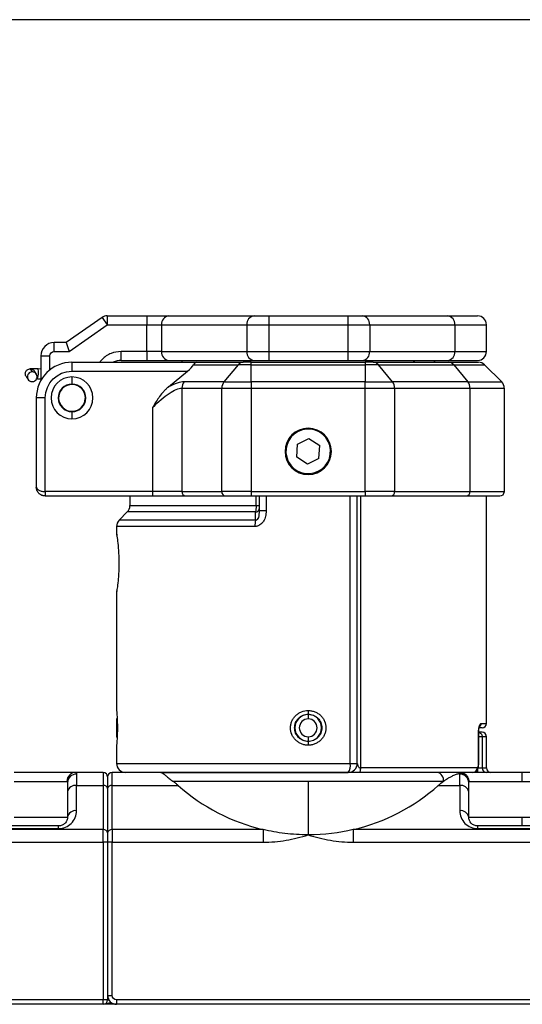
# Model space of a CAD drawing. Header units: millimetres. Extents: x 25 to 1092, y 25 to 838.
# Tile 3 of 60: x 190 to 265, y 128 to 275. Entities that reach past the tile are written whole.
import ezdxf

# ---------------------------------------------------------------- set-up
doc = ezdxf.new("R2010")
doc.units = ezdxf.units.MM
doc.header["$LTSCALE"] = 4
doc.linetypes.add('SLD-Solid', pattern=[0])
doc.layers.add('DIMENSIONS', color=140, linetype='SLD-Solid', lineweight=25)
doc.styles.add('SLDTEXTSTYLE0', font='VERDANA.TTF')
doc.dimstyles.new('SLDDIMSTYLE4', dxfattribs={"dimtxt": 8.632031, "dimasz": 13.208, "dimexe": 0, "dimexo": 0.0625, "dimgap": 2.158008, "dimtad": 0, "dimtih": 1, "dimtoh": 1, "dimlfac": 0.75, "dimrnd": 1e-09, "dimzin": 12, "dimdsep": 46, "dimtxsty": 'SLDTEXTSTYLE0', "dimsah": 1, "dimcen": 0.09, "dimadec": 0, "dimazin": 3, "dimtfac": 1, "dimtofl": 0, "dimtmove": 0, "dimatfit": 3, "dimfxl": 0, "dimfrac": 2, "dimtolj": 1, "dimtzin": 12, "dimarcsym": 0})

# ---------------------------------------------------------------- blocks, each defined once
blk = doc.blocks.new('_D_26')
at = {"layer": 'DIMENSIONS'}
for p, q in [((295.02, 274.91), (42.32, 274.91)), ((55.02, 274.91), (55.02, 220.75)), ((42.2, 205.1), (39.3, 205.1)), ((39.3, 205.1), (39.3, 191.38)), ((67.85, 205.1), (70.75, 205.1)), ((70.75, 205.1), (70.75, 191.38)), ((39.3, 191.38), (42.2, 191.38)), ((70.75, 191.38), (67.85, 191.38)), ((55.02, 127.7), (55.02, 189.45)), ((123.29, 127.7), (42.32, 127.7))]:
    blk.add_line(p, q, dxfattribs=at)
for points in [[(55.02, 274.91), (52.99, 261.71), (57.05, 261.71)], [(55.02, 127.7), (57.05, 140.91), (52.99, 140.91)]]:
    blk.add_solid(points, dxfattribs=at)
at = {"layer": 'DIMENSIONS', "char_height": 8.467, "attachment_point": 1, "style": 'SLDTEXTSTYLE0'}
for s, insert in [('110.4', (38.61, 217.78)), ('4.35', (42.2, 202.13))]:
    blk.add_mtext(s, dxfattribs=dict(at, insert=insert))

msp = doc.modelspace()

# ---------------------------------------------------------------- linework, layer by layer
for p, q in [((202.214, 230.395), (196.846, 226.636)), ((202.214, 230.395), (202.979, 229.303)), ((202.979, 230.636), (202.979, 229.303)), ((202.979, 230.636), (208.899, 230.636)), ((208.899, 230.636), (208.899, 229.303)), ((212.195, 230.636), (224.942, 230.636)), ((227.136, 230.636), (227.136, 229.303)), ((227.136, 230.636), (238.939, 230.636)), ((238.939, 230.636), (238.939, 229.303)), ((241.133, 230.636), (253.88, 230.636)), ((197.266, 225.303), (202.979, 229.303)), ((202.979, 229.303), (208.899, 229.303)), ((208.899, 229.303), (211.093, 229.303)), ((208.899, 225.303), (208.899, 229.303)), ((211.093, 229.303), (211.098, 229.303)), ((211.093, 229.303), (211.093, 225.303)), ((211.098, 229.303), (223.845, 229.303)), ((211.098, 229.303), (211.098, 225.303)), ((223.845, 229.303), (227.136, 229.303)), ((223.845, 229.303), (223.845, 225.303)), ((227.136, 229.303), (238.939, 229.303)), ((227.136, 229.303), (227.136, 225.303)), ((238.939, 229.303), (242.23, 229.303)), ((238.939, 229.303), (238.939, 225.303)), ((242.23, 229.303), (242.23, 225.303)), ((242.23, 229.303), (254.977, 229.303)), ((254.977, 229.303), (254.977, 225.303)), ((254.977, 229.303), (259.704, 229.303)), ((259.704, 225.303), (259.704, 229.303)), ((195.037, 225.303), (195.037, 226.636)), ((196.846, 226.636), (195.037, 226.636)), ((195.037, 225.303), (197.266, 225.303)), ((196.846, 226.636), (197.266, 225.303)), ((208.899, 225.303), (205.037, 225.303)), ((205.037, 223.97), (205.037, 225.303)), ((211.093, 225.303), (208.899, 225.303)), ((208.899, 225.303), (208.899, 223.97)), ((211.093, 225.303), (211.098, 225.303)), ((211.098, 225.303), (223.845, 225.303)), ((223.845, 225.303), (227.136, 225.303)), ((227.136, 225.303), (227.136, 223.97)), ((227.136, 225.303), (238.939, 225.303)), ((238.939, 225.303), (238.939, 223.97)), ((238.939, 225.303), (242.23, 225.303)), ((242.23, 225.303), (254.977, 225.303)), ((254.977, 225.303), (259.704, 225.303)), ((193.037, 224.636), (193.037, 220.952)), ((193.037, 224.636), (194.371, 224.636)), ((194.371, 222.533), (194.371, 224.636)), ((205.037, 223.97), (208.899, 223.97)), ((212.195, 223.97), (224.942, 223.97)), ((227.136, 223.97), (238.939, 223.97)), ((241.133, 223.97), (253.88, 223.97)), ((191.448, 222.703), (191.739, 222.254)), ((192.373, 221.924), (192.093, 222.358)), ((193.037, 222.678), (192.652, 222.703)), ((197.704, 223.703), (197.704, 222.37)), ((197.704, 223.703), (216.355, 223.703)), ((197.704, 222.37), (214.983, 222.37)), ((212.137, 220.023), (214.983, 222.37)), ((215.858, 223.313), (222.542, 223.313)), ((216.355, 223.703), (223.319, 223.703)), ((222.542, 223.313), (220.437, 220.76)), ((224.513, 223.313), (222.542, 223.313)), ((224.513, 223.313), (224.513, 223.703)), ((224.513, 223.703), (241.562, 223.703)), ((224.513, 220.76), (224.513, 223.313)), ((224.513, 223.313), (241.562, 223.313)), ((241.562, 223.703), (241.562, 223.313)), ((241.562, 223.313), (241.562, 220.76)), ((243.533, 223.313), (241.562, 223.313)), ((242.756, 223.703), (254.022, 223.703)), ((245.638, 220.76), (243.533, 223.313)), ((243.533, 223.313), (254.8, 223.313)), ((254.8, 223.313), (256.904, 220.76)), ((254.8, 223.313), (259.428, 223.313)), ((261.98, 220.76), (259.428, 223.313)), ((190.844, 221.587), (191.143, 221.125)), ((192.433, 221.276), (192.575, 221.267)), ((192.558, 221.239), (193.037, 221.208)), ((197.704, 221.503), (197.704, 220.436)), ((214.146, 219.817), (220.115, 219.817)), ((214.146, 219.817), (214.146, 204.37)), ((220.437, 220.76), (214.468, 220.76)), ((220.115, 219.817), (224.513, 219.817)), ((220.115, 204.37), (220.115, 219.817)), ((220.437, 220.76), (224.513, 220.76)), ((224.513, 220.76), (224.513, 219.817)), ((241.562, 220.76), (224.513, 220.76)), ((224.513, 219.817), (241.562, 219.817)), ((224.513, 219.817), (224.513, 204.37)), ((241.562, 219.817), (241.562, 220.76)), ((241.562, 220.76), (245.638, 220.76)), ((241.562, 204.37), (241.562, 219.817)), ((241.562, 219.817), (245.96, 219.817)), ((256.904, 220.76), (245.638, 220.76)), ((245.96, 219.817), (245.96, 204.37)), ((245.96, 219.817), (257.226, 219.817)), ((256.904, 220.76), (261.98, 220.76)), ((257.226, 219.817), (257.226, 204.37)), ((257.226, 219.817), (262.371, 219.817)), ((262.371, 204.37), (262.371, 219.817)), ((192.371, 218.37), (192.371, 205.036)), ((193.704, 218.37), (192.371, 218.37)), ((193.704, 204.37), (193.704, 218.37)), ((209.748, 216.922), (209.748, 204.37)), ((197.704, 216.303), (197.704, 215.236)), ((233.037, 213.703), (233.037, 213.836)), ((231.431, 211.429), (233.152, 212.291)), ((233.152, 212.291), (234.758, 211.231)), ((231.317, 209.508), (231.431, 211.429)), ((234.644, 209.31), (234.758, 211.231)), ((232.923, 208.449), (231.317, 209.508)), ((234.644, 209.31), (232.923, 208.449)), ((233.037, 206.903), (233.037, 207.036)), ((209.748, 204.37), (193.704, 204.37)), ((193.704, 204.37), (193.704, 203.703)), ((193.704, 203.703), (209.748, 203.703)), ((206.371, 203.703), (206.371, 202.255)), ((214.146, 204.37), (209.748, 204.37)), ((209.748, 204.37), (209.748, 203.703)), ((214.146, 204.37), (220.115, 204.37)), ((214.696, 203.703), (220.665, 203.703)), ((224.513, 204.37), (220.115, 204.37)), ((224.513, 204.37), (224.513, 203.703)), ((224.513, 204.37), (241.562, 204.37)), ((224.513, 203.703), (241.562, 203.703)), ((225.233, 202.255), (225.233, 203.703)), ((225.704, 203.703), (225.704, 201.472)), ((226.745, 203.703), (226.745, 201.472)), ((239.33, 163.703), (239.33, 203.703)), ((240.371, 163.703), (240.371, 203.703)), ((240.842, 203.703), (240.842, 163.036)), ((245.96, 204.37), (241.562, 204.37)), ((241.562, 204.37), (241.562, 203.703)), ((245.41, 203.703), (256.676, 203.703)), ((245.96, 204.37), (257.226, 204.37)), ((257.226, 204.37), (262.371, 204.37)), ((259.704, 169.703), (259.704, 203.703)), ((206.371, 202.255), (225.233, 202.255)), ((225.233, 202.255), (225.704, 202.255)), ((204.761, 200.094), (205.98, 201.313)), ((225.174, 201.313), (205.98, 201.313)), ((225.169, 200.094), (225.174, 201.313)), ((226.745, 201.472), (225.704, 201.472)), ((204.371, 199.151), (204.371, 198.022)), ((225.06, 199.151), (204.371, 199.151)), ((225.169, 200.094), (204.761, 200.094)), ((204.371, 189.384), (204.371, 171.673)), ((204.389, 189.422), (204.383, 189.384)), ((204.401, 189.519), (204.399, 189.491)), ((233.037, 171.07), (233.764, 170.925)), ((233.037, 171.036), (233.037, 170.37)), ((233.04, 171.629), (233.04, 171.07)), ((204.46, 170.459), (204.371, 170.37)), ((204.371, 170.37), (204.371, 169.895)), ((204.371, 169.895), (204.478, 169.964)), ((204.371, 169.895), (204.371, 167.703)), ((258.901, 169.703), (259.704, 169.703)), ((258.518, 163.703), (258.518, 168.37)), ((258.518, 168.37), (258.548, 168.37)), ((258.548, 163.703), (258.548, 168.37)), ((204.371, 167.703), (204.458, 167.616)), ((204.371, 166.4), (204.371, 163.703)), ((233.037, 167.703), (233.037, 167.036)), ((233.037, 167.003), (233.037, 166.444)), ((259.063, 167.703), (258.548, 167.703)), ((259.063, 167.703), (259.063, 163.036)), ((259.704, 167.703), (259.063, 167.703)), ((259.704, 163.036), (259.704, 167.703)), ((204.371, 163.703), (239.33, 163.703)), ((239.33, 163.703), (240.371, 163.703)), ((258.548, 163.703), (258.518, 163.703)), ((202.371, 162.37), (198.261, 162.37)), ((198.371, 162.126), (198.371, 160.417)), ((202.371, 162.37), (202.371, 160.417)), ((203.704, 160.417), (203.704, 162.37)), ((210.973, 162.37), (203.704, 162.37)), ((258.297, 163.036), (240.842, 163.036)), ((255.704, 160.417), (255.704, 162.126)), ((258.412, 163.036), (259.063, 163.036)), ((258.412, 162.37), (258.412, 162.955)), ((259.063, 163.036), (259.704, 163.036)), ((265.037, 161.036), (265.037, 162.37)), ((189.037, 161.036), (196.943, 161.036)), ((233.037, 161.036), (212.805, 161.036)), ((233.037, 161.036), (233.037, 153.036)), ((253.27, 161.036), (233.037, 161.036)), ((257.065, 161.036), (265.037, 161.036)), ((265.037, 161.036), (272.943, 161.036)), ((197.037, 159.474), (197.037, 155.703)), ((198.371, 156.646), (198.371, 160.417)), ((198.371, 160.417), (202.371, 160.417)), ((202.371, 160.417), (202.371, 153.817)), ((203.037, 159.946), (203.037, 153.346)), ((203.704, 160.417), (213.582, 160.417)), ((203.704, 153.817), (203.704, 160.417)), ((252.493, 160.417), (255.704, 160.417)), ((255.704, 160.417), (255.704, 156.646)), ((257.037, 155.703), (257.037, 159.474)), ((189.037, 155.703), (197.037, 155.703)), ((257.037, 155.703), (265.037, 155.703)), ((265.037, 155.703), (273.037, 155.703)), ((265.037, 154.37), (265.037, 155.703)), ((202.371, 153.817), (163.761, 153.817)), ((195.704, 154.37), (182.371, 154.37)), ((182.371, 153.979), (195.704, 153.979)), ((195.704, 153.979), (195.704, 154.37)), ((202.371, 151.932), (202.371, 153.817)), ((203.704, 153.817), (203.704, 151.932)), ((226.313, 153.817), (203.704, 153.817)), ((226.313, 153.817), (226.313, 151.932)), ((239.761, 153.817), (239.761, 151.932)), ((278.371, 153.817), (239.761, 153.817)), ((258.371, 154.37), (258.371, 153.979)), ((271.704, 154.37), (258.371, 154.37)), ((258.371, 153.979), (271.704, 153.979)), ((163.761, 151.932), (202.371, 151.932)), ((202.371, 151.932), (202.371, 128.37)), ((203.037, 151.932), (202.371, 151.932)), ((203.037, 151.932), (203.037, 128.37)), ((203.037, 151.932), (203.037, 129.036)), ((203.704, 151.932), (203.037, 151.932)), ((203.704, 129.036), (203.704, 151.932)), ((203.704, 151.932), (226.313, 151.932)), ((239.761, 151.932), (278.371, 151.932)), ((202.371, 128.37), (128.371, 128.37)), ((202.371, 127.703), (202.371, 128.37)), ((203.037, 128.37), (202.371, 128.37)), ((203.037, 129.036), (203.704, 129.036)), ((203.037, 128.37), (203.216, 128.37)), ((278.371, 128.37), (204.371, 128.37)), ((204.371, 128.37), (204.371, 127.703)), ((202.371, 127.703), (128.371, 127.703)), ((204.371, 127.703), (202.371, 127.703)), ((278.371, 127.703), (204.371, 127.703))]:
    msp.add_line(p, q)
at = {"flags": 128}
for points in [[(204.408, 197.863), (204.396, 197.908), (204.389, 197.984)], [(204.389, 189.422), (204.396, 189.498), (204.401, 189.519)], [(240.842, 163.036), (240.839, 162.906), (240.827, 162.781), (240.809, 162.666), (240.785, 162.565), (240.756, 162.482), (240.722, 162.421), (240.685, 162.383), (240.647, 162.37)]]:
    msp.add_lwpolyline(points, dxfattribs=at)
for centre, radius, start, end in [((202.979, 229.303), 1.333, 90, 125), ((212.321, 229.411), 1.233, 96.08969, 185.00817), ((212.326, 229.411), 1.233, 96.09697, 185.01306), ((225.073, 229.411), 1.233, 96.09697, 185.01306), ((241.002, 229.411), 1.233, 354.98694, 83.90303), ((253.749, 229.411), 1.233, 354.98694, 83.90303), ((258.371, 229.303), 1.333, 0, 90), ((195.037, 224.636), 2, 90, 180), ((212.321, 225.196), 1.233, 174.99183, 263.91031), ((212.326, 225.195), 1.233, 174.98694, 263.90303), ((225.073, 225.195), 1.233, 174.98694, 263.90303), ((241.002, 225.195), 1.233, 276.09697, 5.01306), ((253.749, 225.195), 1.233, 276.09697, 5.01306), ((258.371, 225.303), 1.333, 270, 0), ((205.037, 221.303), 2.667, 90, 115.84193), ((214.437, 224.103), 0.4, 199.47122, 270), ((248.619, 224.056), 0.354, 274.32875, 345.91019), ((251.637, 224.103), 0.4, 270, 340.52878), ((197.704, 218.37), 5.333, 90, 180), ((188.57, 222.23), 4.109, 346.04282, 6.60294), ((223.342, 222.689), 1.014, 91.26355, 142.07802), ((242.733, 222.689), 1.014, 37.92198, 88.73645), ((254, 222.689), 1.014, 37.92198, 88.73645), ((258.485, 222.37), 1.333, 45, 90), ((197.704, 218.37), 3.133, 90, 270), ((197.704, 218.37), 3.133, 270, 90), ((197.704, 218.37), 2.067, 90, 180), ((197.704, 218.37), 2, 339.0388, 159.0388), ((197.704, 218.37), 2.067, 0, 90), ((215.634, 219.836), 1.487, 141.57262, 180.71028), ((221.602, 219.836), 1.487, 141.57262, 180.71028), ((244.473, 219.836), 1.487, 359.28972, 38.42738), ((255.739, 219.836), 1.487, 359.28972, 38.42738), ((261.037, 219.817), 1.333, 360, 45), ((197.704, 218.37), 2.067, 180, 270), ((197.704, 218.37), 2, 159.0388, 339.0388), ((197.704, 218.37), 2.067, 270, 0), ((233.037, 210.37), 3.467, 90, 270), ((233.037, 210.37), 3.333, 26.59719, 206.59719), ((233.037, 210.37), 3.467, 270, 90), ((233.037, 210.37), 3.333, 206.59719, 26.59719), ((214.761, 204.316), 0.617, 175.03898, 263.98031), ((220.729, 204.316), 0.617, 175.03898, 263.98031), ((245.345, 204.316), 0.617, 276.01969, 4.96102), ((256.612, 204.316), 0.617, 276.01969, 4.96102), ((261.704, 204.37), 0.667, 270, 0), ((205.037, 202.255), 1.333, 315, 0), ((225.158, 201.864), 0.552, 271.71505, 351.62256), ((205.704, 199.151), 1.333, 135, 180), ((228.743, 199.204), 3.683, 166.02229, 180.82687), ((233.037, 169.036), 2, 90, 270), ((233.037, 169.036), 2.033, 89.93766, 90), ((233.037, 169.036), 2, 270, 90), ((233.037, 169.036), 1.333, 90, 270), ((233.037, 169.036), 1.333, 270, 90), ((258.231, 169.699), 0.67, 304.05398, 0.35284), ((259.037, 169.703), 0.667, 270, 0), ((259.037, 167.703), 0.667, 0, 90), ((205.704, 163.703), 1.333, 180, 270), ((237.592, 163.386), 1.767, 324.89325, 10.34524), ((239.037, 163.703), 1.333, 270, 0), ((198.269, 161.044), 1.326, 90.34134, 180.33732), ((198.347, 160.817), 1.31, 88.95437, 178.91474), ((202.371, 161.703), 0.667, 0, 90), ((203.704, 161.703), 0.667, 90, 180), ((252.097, 161.211), 1.186, 351.5269, 77.66547), ((255.728, 160.817), 1.31, 1.08526, 91.04563), ((255.712, 160.897), 1.33, 1.09601, 90.11043), ((257.648, 163.019), 0.65, 271.59396, 1.50985), ((259.722, 163.029), 0.659, 179.31145, 269.29449), ((260.371, 163.036), 0.667, 180, 270), ((198.204, 159.239), 1.19, 81.95053, 168.57825), ((202.454, 159.828), 0.595, 11.42175, 98.04947), ((203.621, 159.828), 0.595, 81.95053, 168.57825), ((233.037, 182.37), 29.333, 228.45066, 256.74852), ((233.037, 182.37), 29.333, 283.25148, 311.54934), ((255.871, 159.239), 1.19, 11.42175, 98.04947), ((198.204, 155.467), 1.19, 81.95053, 168.57825), ((255.871, 155.467), 1.19, 11.42175, 98.04947), ((202.454, 153.228), 0.595, 11.42175, 98.04947), ((203.621, 153.228), 0.595, 81.95053, 168.57825), ((202.371, 128.37), 0.667, 270, 0), ((204.371, 129.036), 1.333, 180, 270)]:
    msp.add_arc(centre, radius, start, end)
for centre, major_axis, ratio, start_param, end_param in [((214.068, 222.37), (1.832, 1.254), 0.2475294, 5.0593343, 5.8447325), ((216.355, 222.37), (0, 1.333), 0.5266817, 0, 0.7853982)]:
    msp.add_ellipse(centre, major_axis=major_axis, ratio=ratio, start_param=start_param, end_param=end_param)
for points, knots in [([(208.899, 230.636), (208.978, 230.636), (209.137, 230.636), (209.374, 230.636), (209.609, 230.636), (209.925, 230.636), (210.314, 230.636), (210.762, 230.636), (211.183, 230.636), (211.564, 230.636), (211.907, 230.636), (212.096, 230.636), (212.191, 230.636)], [0, 0, 0, 0, 0.0616722, 0.1231475, 0.1846448, 0.2463831, 0.3731296, 0.5000539, 0.6268003, 0.7537247, 0.8768182, 1, 1, 1, 1]), ([(224.942, 230.636), (224.972, 230.636), (225.034, 230.636), (225.136, 230.636), (225.244, 230.636), (225.4, 230.636), (225.613, 230.636), (225.894, 230.636), (226.192, 230.636), (226.502, 230.636), (226.818, 230.636), (227.03, 230.636), (227.136, 230.636)], [0, 0, 0, 0, 0.061656, 0.1231264, 0.1846299, 0.2463852, 0.3730858, 0.5000535, 0.6267542, 0.7537219, 0.8767948, 1, 1, 1, 1]), ([(238.939, 230.636), (238.992, 230.636), (239.098, 230.636), (239.256, 230.636), (239.413, 230.636), (239.623, 230.636), (239.882, 230.636), (240.181, 230.636), (240.461, 230.636), (240.715, 230.636), (240.944, 230.636), (241.07, 230.636), (241.133, 230.636)], [0, 0, 0, 0, 0.061656, 0.1231264, 0.1846299, 0.2463852, 0.3730858, 0.5000535, 0.6267542, 0.7537219, 0.8767948, 1, 1, 1, 1]), ([(253.88, 230.636), (253.978, 230.636), (254.176, 230.636), (254.46, 230.636), (254.736, 230.636), (255.002, 230.636), (255.259, 230.636), (255.506, 230.636), (255.952, 230.636), (256.544, 230.636), (257.196, 230.636), (257.714, 230.636), (258.027, 230.636), (258.205, 230.636), (258.3, 230.636), (258.36, 230.636), (258.367, 230.636), (258.371, 230.636)], [0, 0, 0, 0, 0.0343141, 0.0685931, 0.1028519, 0.1371051, 0.1713675, 0.2056539, 0.239979, 0.3641255, 0.4883175, 0.6154333, 0.7425957, 0.8069779, 0.8712743, 0.9355825, 1, 1, 1, 1]), ([(205.037, 225.303), (204.534, 225.25), (203.756, 225.168), (202.828, 224.666), (202.248, 224.215), (201.971, 223.85), (201.859, 223.703)], [0, 0, 0, 0, 0.40698663, 0.62832699, 0.84986131, 1, 1, 1, 1]), ([(190.851, 221.591), (190.822, 221.636), (190.749, 221.749), (190.713, 221.966), (190.745, 222.203), (190.849, 222.407), (191.014, 222.574), (191.22, 222.683), (191.378, 222.697), (191.448, 222.703)], [0, 0, 0, 0, 0.1018765, 0.2565572, 0.4109641, 0.5580236, 0.6923363, 0.8636959, 1, 1, 1, 1]), ([(192.652, 222.703), (192.559, 222.708), (192.37, 222.719), (192.086, 222.728), (191.835, 222.73), (191.597, 222.722), (191.497, 222.709), (191.448, 222.703)], [0, 0, 0, 0, 0.183129, 0.3685421, 0.5630996, 0.782825, 1, 1, 1, 1]), ([(191.448, 222.703), (191.519, 222.698), (191.678, 222.687), (191.886, 222.58), (192.032, 222.457), (192.077, 222.371), (192.089, 222.348)], [0, 0, 0, 0, 0.2762595, 0.6245218, 0.8978015, 1, 1, 1, 1]), ([(254.022, 223.703), (254.12, 223.703), (254.316, 223.703), (254.599, 223.703), (254.874, 223.703), (255.138, 223.703), (255.394, 223.703), (255.64, 223.703), (256.082, 223.703), (256.671, 223.703), (257.318, 223.703), (257.833, 223.703), (258.144, 223.703), (258.32, 223.703), (258.415, 223.703), (258.474, 223.703), (258.481, 223.703), (258.485, 223.703)], [0, 0, 0, 0, 0.0343296, 0.0686245, 0.1028993, 0.1371687, 0.1714472, 0.2057494, 0.24009, 0.3642468, 0.4884491, 0.6155412, 0.74268, 0.8070405, 0.8713164, 0.9356041, 1, 1, 1, 1]), ([(191.739, 222.254), (191.678, 222.252), (191.609, 222.242), (191.46, 222.193), (191.38, 222.154), (191.227, 222.032), (191.155, 221.949), (191.052, 221.744), (191.023, 221.622), (191.03, 221.379), (191.065, 221.259), (191.179, 221.061), (191.255, 220.982), (191.414, 220.871), (191.496, 220.837), (191.647, 220.798), (191.717, 220.793), (191.778, 220.795)], [0, 0, 0, 0, 0.125, 0.125, 0.25, 0.25, 0.375, 0.375, 0.5, 0.5, 0.625, 0.625, 0.75, 0.75, 0.875, 0.875, 1, 1, 1, 1]), ([(191.778, 220.795), (191.838, 220.797), (191.907, 220.807), (192.056, 220.856), (192.136, 220.895), (192.289, 221.017), (192.361, 221.1), (192.464, 221.305), (192.493, 221.427), (192.486, 221.67), (192.451, 221.79), (192.338, 221.988), (192.261, 222.067), (192.102, 222.178), (192.02, 222.212), (191.869, 222.25), (191.8, 222.256), (191.739, 222.254)], [0, 0, 0, 0, 0.125, 0.125, 0.25, 0.25, 0.375, 0.375, 0.5, 0.5, 0.625, 0.625, 0.75, 0.75, 0.875, 0.875, 1, 1, 1, 1]), ([(212.137, 220.023), (212.121, 220.01), (212.089, 219.984), (212.027, 219.93), (211.919, 219.836), (211.71, 219.64), (211.314, 219.226), (210.823, 218.609), (210.268, 217.796), (209.932, 217.231), (209.748, 216.922)], [0, 0, 0, 0, 0.01586703, 0.03142681, 0.06276865, 0.12526431, 0.24986176, 0.49935474, 0.72558492, 1, 1, 1, 1]), ([(209.748, 216.922), (210.611, 217.811), (211.471, 218.547), (212.996, 219.551), (213.659, 219.817), (214.146, 219.817)], [0, 0, 0, 0, 0.5, 0.5, 1, 1, 1, 1]), ([(192.371, 205.036), (192.372, 205.015), (192.374, 204.975), (192.39, 204.919), (192.412, 204.87), (192.437, 204.828), (192.487, 204.758), (192.583, 204.667), (192.756, 204.561), (192.963, 204.477), (193.2, 204.416), (193.449, 204.377), (193.62, 204.372), (193.704, 204.37)], [0, 0, 0, 0, 0.0640233, 0.121264, 0.171722, 0.2153975, 0.2522916, 0.3932982, 0.5179771, 0.6466321, 0.7692914, 0.8867712, 1, 1, 1, 1]), ([(193.704, 203.703), (193.662, 203.704), (193.579, 203.707), (193.453, 203.725), (193.328, 203.755), (193.205, 203.798), (193.085, 203.853), (192.97, 203.921), (192.861, 204.001), (192.728, 204.12), (192.583, 204.297), (192.467, 204.521), (192.387, 204.772), (192.377, 204.939), (192.371, 205.036)], [0, 0, 0, 0, 0.0561967, 0.1133341, 0.1715385, 0.2309294, 0.291619, 0.3537129, 0.4173094, 0.4825, 0.6071044, 0.7480814, 0.8528983, 1, 1, 1, 1]), ([(226.745, 201.472), (226.744, 201.403), (226.741, 201.267), (226.724, 201.065), (226.695, 200.869), (226.639, 200.605), (226.538, 200.286), (226.355, 199.923), (226.115, 199.606), (225.858, 199.393), (225.63, 199.27), (225.446, 199.202), (225.255, 199.159), (225.125, 199.153), (225.06, 199.151)], [0, 0, 0, 0, 0.0639141, 0.1265749, 0.1882132, 0.2490711, 0.3773502, 0.4988736, 0.6276226, 0.7492138, 0.8116808, 0.8743339, 0.9372214, 1, 1, 1, 1]), ([(225.704, 201.472), (225.704, 201.299), (225.695, 201.13), (225.656, 200.805), (225.626, 200.648), (225.538, 200.372), (225.48, 200.252), (225.338, 200.099), (225.254, 200.069), (225.169, 200.094)], [0, 0, 0, 0, 0.25, 0.25, 0.5, 0.5, 0.75, 0.75, 1, 1, 1, 1]), ([(204.382, 198.032), (204.38, 198.042), (204.373, 198.091), (204.462, 197.517), (204.603, 196.373), (204.699, 195.021), (204.724, 193.871), (204.716, 192.998), (204.681, 192.152), (204.607, 191.117), (204.479, 190.008), (204.419, 189.617), (204.389, 189.422)], [0, 0, 0, 0, 0.0326824, 0.1706801, 0.3085984, 0.4464417, 0.5157629, 0.5850521, 0.6542974, 0.7238504, 0.8619217, 1, 1, 1, 1]), ([(204.371, 171.673), (204.371, 171.673), (204.372, 171.656), (204.379, 171.59), (204.383, 171.541), (204.395, 171.41), (204.402, 171.33), (204.417, 171.141), (204.425, 171.031), (204.442, 170.789), (204.45, 170.657), (204.465, 170.369), (204.472, 170.215), (204.49, 169.737), (204.497, 169.387), (204.497, 168.865), (204.496, 168.689), (204.489, 168.347), (204.484, 168.182), (204.472, 167.86), (204.465, 167.706), (204.45, 167.42), (204.442, 167.286), (204.425, 167.042), (204.417, 166.934), (204.402, 166.745), (204.395, 166.663), (204.383, 166.533), (204.379, 166.484), (204.372, 166.417), (204.371, 166.4), (204.371, 166.4)], [0, 0, 0, 0, 0.0625, 0.0625, 0.125, 0.125, 0.1875, 0.1875, 0.25, 0.25, 0.3125, 0.3125, 0.375, 0.375, 0.5, 0.5, 0.5625, 0.5625, 0.625, 0.625, 0.6875, 0.6875, 0.75, 0.75, 0.8125, 0.8125, 0.875, 0.875, 0.9375, 0.9375, 1, 1, 1, 1]), ([(233.037, 166.444), (232.864, 166.444), (232.694, 166.461), (232.358, 166.525), (232.191, 166.574), (231.872, 166.702), (231.721, 166.781), (231.433, 166.966), (231.297, 167.075), (231.051, 167.313), (230.941, 167.443), (230.745, 167.725), (230.661, 167.877), (230.459, 168.348), (230.388, 168.693), (230.388, 169.206), (230.405, 169.38), (230.475, 169.716), (230.526, 169.879), (230.661, 170.195), (230.745, 170.347), (230.939, 170.628), (231.05, 170.759), (231.298, 171), (231.433, 171.106), (231.719, 171.292), (231.874, 171.372), (232.352, 171.563), (232.694, 171.629), (233.04, 171.629)], [0, 0, 0, 0, 0.0625, 0.0625, 0.125, 0.125, 0.1875, 0.1875, 0.25, 0.25, 0.3125, 0.3125, 0.375, 0.375, 0.5, 0.5, 0.5625, 0.5625, 0.625, 0.625, 0.6875, 0.6875, 0.75, 0.75, 0.8125, 0.8125, 0.875, 0.875, 1, 1, 1, 1]), ([(233.037, 167.003), (232.903, 167.003), (232.771, 167.016), (232.511, 167.068), (232.382, 167.107), (232.135, 167.209), (232.019, 167.272), (231.798, 167.419), (231.693, 167.505), (231.412, 167.786), (231.261, 168.013), (231.058, 168.502), (231.004, 168.77), (231.004, 169.168), (231.017, 169.303), (231.069, 169.563), (231.107, 169.69), (231.209, 169.937), (231.273, 170.055), (231.42, 170.276), (231.504, 170.378), (231.693, 170.568), (231.796, 170.652), (232.016, 170.8), (232.135, 170.863), (232.504, 171.017), (232.769, 171.07), (233.037, 171.07)], [0, 0, 0, 0, 0.0625, 0.0625, 0.125, 0.125, 0.1875, 0.1875, 0.25, 0.25, 0.375, 0.375, 0.5, 0.5, 0.5625, 0.5625, 0.625, 0.625, 0.6875, 0.6875, 0.75, 0.75, 0.8125, 0.8125, 0.875, 0.875, 1, 1, 1, 1]), ([(233.04, 171.629), (233.213, 171.629), (233.384, 171.612), (233.719, 171.547), (233.886, 171.498), (234.204, 171.37), (234.356, 171.291), (234.643, 171.106), (234.779, 170.997), (235.025, 170.759), (235.135, 170.629), (235.33, 170.347), (235.414, 170.195), (235.615, 169.724), (235.687, 169.379), (235.687, 168.867), (235.669, 168.693), (235.6, 168.357), (235.549, 168.195), (235.414, 167.879), (235.33, 167.727), (235.136, 167.446), (235.026, 167.315), (234.778, 167.074), (234.644, 166.968), (234.357, 166.782), (234.203, 166.702), (233.884, 166.574), (233.721, 166.526), (233.384, 166.461), (233.21, 166.444), (233.037, 166.444)], [0, 0, 0, 0, 0.0625, 0.0625, 0.125, 0.125, 0.1875, 0.1875, 0.25, 0.25, 0.3125, 0.3125, 0.375, 0.375, 0.5, 0.5, 0.5625, 0.5625, 0.625, 0.625, 0.6875, 0.6875, 0.75, 0.75, 0.8125, 0.8125, 0.875, 0.875, 0.9375, 0.9375, 1, 1, 1, 1]), ([(233.04, 171.07), (233.174, 171.07), (233.306, 171.056), (233.566, 171.004), (233.695, 170.965), (233.941, 170.863), (234.058, 170.8), (234.278, 170.653), (234.383, 170.567), (234.664, 170.286), (234.815, 170.059), (235.017, 169.57), (235.071, 169.302), (235.071, 168.904), (235.057, 168.769), (235.006, 168.509), (234.967, 168.382), (234.865, 168.136), (234.802, 168.017), (234.655, 167.797), (234.57, 167.694), (234.381, 167.504), (234.278, 167.42), (234.058, 167.273), (233.94, 167.209), (233.571, 167.056), (233.306, 167.003), (233.037, 167.003)], [0, 0, 0, 0, 0.0625, 0.0625, 0.125, 0.125, 0.1875, 0.1875, 0.25, 0.25, 0.375, 0.375, 0.5, 0.5, 0.5625, 0.5625, 0.625, 0.625, 0.6875, 0.6875, 0.75, 0.75, 0.8125, 0.8125, 0.875, 0.875, 1, 1, 1, 1]), ([(258.518, 168.37), (258.519, 168.415), (258.52, 168.505), (258.526, 168.638), (258.537, 168.768), (258.556, 168.935), (258.589, 169.131), (258.641, 169.331), (258.701, 169.495), (258.766, 169.613), (258.834, 169.689), (258.879, 169.699), (258.901, 169.703)], [0, 0, 0, 0, 0.0626697, 0.1247715, 0.187039, 0.2502001, 0.3741762, 0.4998533, 0.6240481, 0.7495094, 0.8746487, 1, 1, 1, 1]), ([(258.547, 168.37), (258.548, 168.457), (258.551, 168.626), (258.571, 168.837), (258.586, 168.983), (258.594, 169.058), (258.585, 169.072), (258.583, 169.075)], [0, 0, 0, 0, 0.2580953, 0.499505, 0.7250273, 0.9352379, 1, 1, 1, 1]), ([(259.037, 168.37), (259.016, 168.37), (258.979, 168.37), (258.674, 168.37), (258.548, 168.37)], [0, 0, 0, 0, 0.5846257, 1, 1, 1, 1]), ([(258.548, 168.342), (258.586, 168.336), (258.709, 168.318), (258.882, 168.183), (259.034, 167.966), (259.053, 167.791), (259.063, 167.703)], [0, 0, 0, 0, 0.1317344, 0.4211562, 0.7105781, 1, 1, 1, 1]), ([(259.037, 169.036), (259.017, 169.036), (258.988, 169.036), (258.674, 169.036), (258.576, 169.036)], [0, 0, 0, 0, 0.6887724, 1, 1, 1, 1]), ([(240.371, 163.703), (240.371, 163.703), (240.371, 163.702), (240.374, 163.694), (240.382, 163.671), (240.396, 163.632), (240.412, 163.577), (240.428, 163.514), (240.451, 163.442), (240.484, 163.344), (240.536, 163.228), (240.621, 163.12), (240.713, 163.059), (240.79, 163.039), (240.829, 163.037), (240.842, 163.036)], [0, 0, 0, 0, 0.0238684, 0.0603616, 0.1206107, 0.1847133, 0.2339271, 0.3200546, 0.3869056, 0.4696157, 0.6344664, 0.7733958, 0.8920382, 0.9615494, 1, 1, 1, 1]), ([(257.925, 162.436), (257.975, 162.451), (258.138, 162.502), (258.294, 162.704), (258.42, 162.958), (258.491, 163.19), (258.536, 163.444), (258.544, 163.617), (258.547, 163.703)], [0, 0, 0, 0, 0.1191286, 0.393453, 0.540484, 0.6916797, 0.8452122, 1, 1, 1, 1]), ([(258.297, 163.036), (258.307, 163.037), (258.326, 163.039), (258.355, 163.056), (258.386, 163.087), (258.42, 163.139), (258.454, 163.22), (258.481, 163.32), (258.502, 163.438), (258.516, 163.567), (258.517, 163.658), (258.518, 163.703)], [0, 0, 0, 0, 0.0839443, 0.1673316, 0.2513496, 0.3771626, 0.5005716, 0.6250163, 0.7498356, 0.8753734, 1, 1, 1, 1]), ([(198.261, 162.37), (197.92, 162.37), (196.803, 162.37), (193.42, 162.37), (191.265, 162.37), (189.037, 162.37)], [0, 0, 0, 0, 0.5, 0.5, 1, 1, 1, 1]), ([(198.261, 162.37), (198.271, 162.369), (198.291, 162.367), (198.315, 162.352), (198.336, 162.327), (198.351, 162.293), (198.362, 162.248), (198.369, 162.194), (198.37, 162.149), (198.371, 162.126)], [0, 0, 0, 0, 0.14122068, 0.28291209, 0.4251196, 0.56788808, 0.71126188, 0.85528479, 1, 1, 1, 1]), ([(210.973, 162.37), (210.994, 162.369), (211.036, 162.366), (211.101, 162.347), (211.169, 162.319), (211.239, 162.28), (211.312, 162.234), (211.386, 162.181), (211.464, 162.122), (211.543, 162.058), (211.652, 161.968), (211.8, 161.841), (212.003, 161.667), (212.236, 161.472), (212.5, 161.26), (212.702, 161.111), (212.805, 161.036)], [0, 0, 0, 0, 0.0631037, 0.1243895, 0.183833, 0.241409, 0.2970927, 0.3508598, 0.4026867, 0.4525514, 0.5004331, 0.5960681, 0.6939028, 0.7938851, 0.8959458, 1, 1, 1, 1]), ([(252.351, 162.37), (246.629, 162.37), (238.87, 162.37), (223.109, 162.37), (215.838, 162.37), (210.973, 162.37)], [0, 0, 0, 0, 0.5, 0.5, 1, 1, 1, 1]), ([(211.083, 162.37), (211.284, 162.37), (212.058, 162.37), (213.683, 162.37), (215.925, 162.37), (218.393, 162.37), (221.059, 162.37), (223.899, 162.37), (226.881, 162.37), (229.941, 162.37), (233.015, 162.37), (236.067, 162.37), (238.047, 162.37), (239.037, 162.37)], [0, 0, 0, 0, 0.0335057, 0.1291825, 0.2248369, 0.3205138, 0.4161682, 0.5143043, 0.6124185, 0.7105546, 0.8086688, 0.9043399, 1, 1, 1, 1]), ([(255.737, 162.37), (255.149, 162.37), (254.56, 162.37), (253.701, 162.37), (253.419, 162.37), (252.869, 162.37), (252.601, 162.37), (252.351, 162.37)], [0, 0, 0, 0, 0.5, 0.5, 0.75, 0.75, 1, 1, 1, 1]), ([(255.71, 162.227), (255.642, 162.208), (255.5, 162.17), (255.276, 162.098), (255.033, 162.009), (254.772, 161.901), (254.527, 161.788), (254.228, 161.637), (253.91, 161.458), (253.564, 161.242), (253.361, 161.1), (253.27, 161.036)], [0, 0, 0, 0, 0.0857968, 0.1787448, 0.2788473, 0.3861068, 0.5005255, 0.5787732, 0.7507007, 0.8885772, 1, 1, 1, 1]), ([(255.723, 162.44), (255.732, 162.433), (255.809, 162.376), (255.907, 162.373), (255.994, 162.37)], [0, 0, 0, 0, 0.1165085, 1, 1, 1, 1]), ([(256.109, 162.312), (256.072, 162.323), (255.995, 162.345), (255.87, 162.365), (255.782, 162.368), (255.737, 162.37)], [0, 0, 0, 0, 0.3012773, 0.6337646, 1, 1, 1, 1]), ([(265.037, 162.37), (262.697, 162.37), (260.441, 162.37), (256.996, 162.37), (255.932, 162.37), (255.737, 162.37)], [0, 0, 0, 0, 0.5, 0.5, 1, 1, 1, 1]), ([(256.109, 162.312), (256.153, 162.297), (256.24, 162.268), (256.365, 162.207), (256.485, 162.133), (256.599, 162.045), (256.704, 161.943), (256.798, 161.831), (256.887, 161.697), (256.972, 161.526), (257.046, 161.301), (257.059, 161.13), (257.065, 161.036)], [0, 0, 0, 0, 0.0799889, 0.1612685, 0.2438582, 0.327775, 0.4130335, 0.4996473, 0.5848438, 0.6966585, 0.8350561, 1, 1, 1, 1]), ([(274.261, 162.37), (273.92, 162.37), (272.803, 162.37), (269.42, 162.37), (267.265, 162.37), (265.037, 162.37)], [0, 0, 0, 0, 0.5, 0.5, 1, 1, 1, 1]), ([(203.037, 161.703), (203.037, 161.702), (203.037, 161.699), (203.037, 161.677), (203.037, 161.642), (203.037, 161.575), (203.037, 161.456), (203.037, 161.256), (203.037, 161.001), (203.037, 160.729), (203.037, 160.462), (203.037, 160.216), (203.037, 160.036), (203.037, 159.946)], [0, 0, 0, 0, 0.061948, 0.12376795, 0.1856065, 0.24761016, 0.37373495, 0.50000905, 0.62613384, 0.75240795, 0.83496374, 0.91737828, 1, 1, 1, 1]), ([(213.582, 160.417), (213.524, 160.467), (213.405, 160.571), (213.218, 160.725), (213.017, 160.882), (212.877, 160.984), (212.805, 161.036)], [0, 0, 0, 0, 0.22462771, 0.46616367, 0.72461829, 1, 1, 1, 1]), ([(195.704, 153.979), (196.053, 153.979), (196.402, 154.049), (197.047, 154.316), (197.343, 154.513), (197.836, 155.007), (198.034, 155.303), (198.301, 155.948), (198.371, 156.297), (198.371, 156.646)], [0, 0, 0, 0, 0.25, 0.25, 0.5, 0.5, 0.75, 0.75, 1, 1, 1, 1]), ([(255.704, 156.646), (255.704, 156.297), (255.773, 155.948), (256.041, 155.303), (256.238, 155.007), (256.732, 154.513), (257.028, 154.316), (257.673, 154.049), (258.022, 153.979), (258.371, 153.979)], [0, 0, 0, 0, 0.25, 0.25, 0.5, 0.5, 0.75, 0.75, 1, 1, 1, 1]), ([(197.037, 155.703), (197.037, 155.529), (197.003, 155.354), (196.869, 155.032), (196.77, 154.884), (196.523, 154.637), (196.376, 154.538), (196.053, 154.404), (195.879, 154.37), (195.704, 154.37)], [0, 0, 0, 0, 0.25, 0.25, 0.5, 0.5, 0.75, 0.75, 1, 1, 1, 1]), ([(258.371, 154.37), (258.196, 154.37), (258.022, 154.404), (257.699, 154.538), (257.551, 154.637), (257.304, 154.884), (257.206, 155.032), (257.072, 155.354), (257.037, 155.529), (257.037, 155.703)], [0, 0, 0, 0, 0.25, 0.25, 0.5, 0.5, 0.75, 0.75, 1, 1, 1, 1]), ([(203.037, 153.346), (203.037, 153.308), (203.037, 153.232), (203.037, 153.109), (203.037, 152.979), (203.037, 152.841), (203.037, 152.666), (203.037, 152.451), (203.037, 152.194), (203.037, 152.019), (203.037, 151.932)], [0, 0, 0, 0, 0.100573, 0.2002471, 0.2996442, 0.3993913, 0.500109, 0.667123, 0.8327847, 1, 1, 1, 1]), ([(233.037, 153.036), (231.839, 153.036), (230.673, 153.11), (228.422, 153.38), (227.339, 153.576), (226.313, 153.817)], [0, 0, 0, 0, 0.5, 0.5, 1, 1, 1, 1]), ([(226.313, 151.932), (227.454, 151.932), (228.596, 152.036), (230.844, 152.416), (231.948, 152.693), (233.037, 153.036)], [0, 0, 0, 0, 0.5, 0.5, 1, 1, 1, 1]), ([(233.037, 153.036), (234.128, 152.693), (235.231, 152.416), (237.473, 152.036), (238.615, 151.932), (239.761, 151.932)], [0, 0, 0, 0, 0.5, 0.5, 1, 1, 1, 1]), ([(203.519, 128.036), (203.509, 128.026), (203.449, 127.966), (203.231, 127.851), (202.858, 127.727), (202.535, 127.711), (202.371, 127.703)], [0, 0, 0, 0, 0.0337375, 0.1996337, 0.5909053, 1, 1, 1, 1])]:
    msp.add_open_spline(points, degree=3, knots=knots)
for points in [[(194.371, 224.636), (194.371, 225.004), (194.669, 225.303), (195.037, 225.303)], [(208.899, 223.97), (210.213, 223.97), (211.444, 223.97), (212.191, 223.97)], [(224.942, 223.97), (225.44, 223.97), (226.26, 223.97), (227.136, 223.97)], [(238.939, 223.97), (239.815, 223.97), (240.635, 223.97), (241.133, 223.97)], [(253.88, 223.97), (256.804, 223.97), (258.371, 223.97), (258.371, 223.97)], [(193.704, 218.37), (193.704, 220.577), (195.496, 222.37), (197.704, 222.37)], [(224.513, 223.703), (224.036, 223.703), (223.589, 223.703), (223.319, 223.703)], [(242.756, 223.703), (242.486, 223.703), (242.039, 223.703), (241.562, 223.703)], [(214.468, 220.76), (213.872, 220.76), (213.066, 220.505), (212.137, 220.023)], [(209.748, 203.703), (211.726, 203.703), (213.577, 203.703), (214.696, 203.703)], [(220.665, 203.703), (221.535, 203.703), (222.975, 203.703), (224.513, 203.703)], [(241.562, 203.703), (243.1, 203.703), (244.54, 203.703), (245.41, 203.703)], [(256.676, 203.703), (259.951, 203.703), (261.704, 203.703), (261.704, 203.703)], [(225.233, 202.255), (225.233, 201.898), (225.211, 201.557), (225.174, 201.313)], [(255.71, 162.227), (255.706, 162.198), (255.704, 162.164), (255.704, 162.126)], [(256.109, 162.312), (255.976, 162.289), (255.842, 162.261), (255.71, 162.227)], [(196.943, 161.036), (197.007, 161.036), (197.037, 160.972), (197.037, 160.842)], [(197.037, 160.842), (197.037, 160.596), (197.037, 160.124), (197.037, 159.474)], [(203.037, 161.703), (203.037, 161.703), (203.037, 161.071), (203.037, 159.946)], [(252.493, 160.417), (252.748, 160.643), (253.008, 160.849), (253.27, 161.036)], [(257.037, 160.842), (257.037, 160.872), (257.039, 160.899), (257.042, 160.922)], [(257.037, 159.474), (257.037, 160.124), (257.037, 160.596), (257.037, 160.842)], [(257.042, 160.922), (257.047, 160.954), (257.055, 160.993), (257.065, 161.036)], [(203.037, 153.346), (203.037, 152.971), (203.037, 152.462), (203.037, 151.932)], [(239.761, 153.817), (237.699, 153.332), (235.437, 153.036), (233.037, 153.036)], [(204.371, 128.37), (204.003, 128.37), (203.704, 128.669), (203.704, 129.036)]]:
    msp.add_open_spline(points, degree=3)

# ---------------------------------------------------------------- dimensions: what is measured, and where the dimension line sits
at = {"layer": 'DIMENSIONS'}
dim = msp.add_linear_dim(base=(55.023, 127.703), p1=(300.096, 274.913), p2=(128.371, 127.703), angle=90, dimstyle='SLDDIMSTYLE4', dxfattribs=at)
dim.commit()
dim.dimension.update_dxf_attribs({"geometry": '_D_26', "text_midpoint": (55.023, 205.097), "dimtype": 160})

doc.saveas('drawing.dxf')
